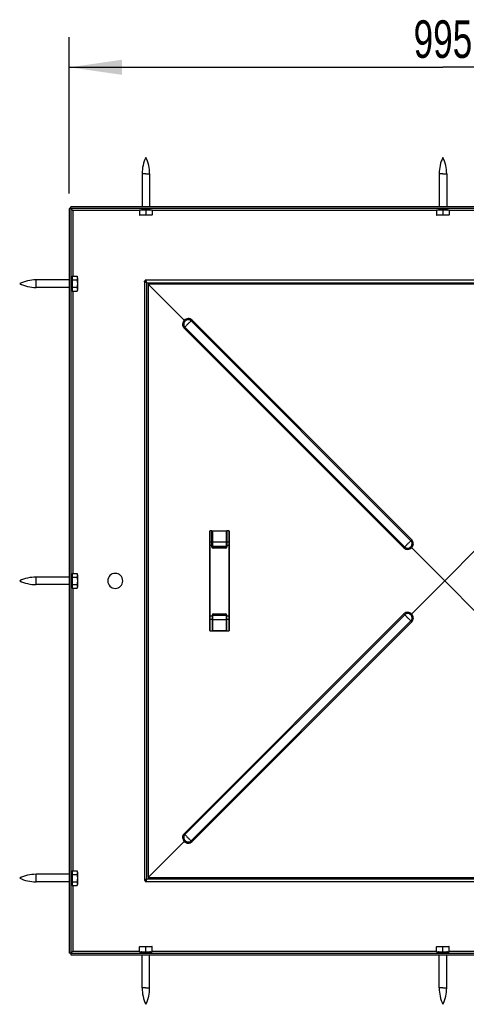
# Model space of a CAD drawing. Header units: millimetres. Extents: x 0 to 4200, y 0 to 5940.
# Tile 8 of 11: x 804 to 1399, y 2832 to 4142. Entities that reach past the tile are written whole.
import ezdxf

# ---------------------------------------------------------------- set-up
doc = ezdxf.new("R2010")
doc.units = ezdxf.units.MM
doc.header["$LTSCALE"] = 387.2
doc.layers.get('0').update_dxf_attribs({"linetype": 'CONTINUOUS'})
doc.layers.add('_2D-BEM', color=7, linetype='CONTINUOUS')
doc.styles.get("Standard").update_dxf_attribs({"font": 'txt', "width": 0.7})
doc.dimstyles.new('DIMSTYLE_1', dxfattribs={"dimtxt": 50, "dimasz": 70, "dimexe": 2, "dimexo": 1, "dimtad": 1, "dimdec": 1, "dimtxsty": 'STANDARD', "dimblk": '_FILLED', "dimblk1": '_FILLED', "dimblk2": '_FILLED', "dimcen": 0.09, "dimadec": 1, "dimazin": 2, "dimtp": 0.8, "dimtm": 0.8, "dimtfac": 1, "dimtdec": 1, "dimtofl": 0, "dimtmove": 0, "dimatfit": 3, "dimldrblk": '_FILLED', "dimfxl": 1, "dimtolj": 1, "dimarcsym": 0})

# ---------------------------------------------------------------- blocks, each defined once
blk = doc.blocks.new('_FILLED')
at = {"color": 0, "linetype": 'BYBLOCK'}
blk.add_solid([(0, 0), (-1, 0.143), (-1, -0.143)], dxfattribs=at)
blk = doc.blocks.new('*D1')
at = {"layer": '_2D-BEM', "color": 2, "linetype": 'CONTINUOUS'}
for p, q in [((870.5, 3910.6), (870.5, 4118.5)), ((1865.5, 3910.6), (1865.5, 4118.5)), ((870.5, 4078.5), (1368, 4078.5)), ((1865.5, 4078.5), (1368, 4078.5))]:
    blk.add_line(p, q, dxfattribs=at)
at = {"layer": '_2D-BEM', "color": 2, "linetype": 'CONTINUOUS', "xscale": 70, "yscale": 70, "zscale": 70, "rotation": 180}
blk.add_blockref('_FILLED', (870.5, 4078.5), dxfattribs=at)
at = {"layer": '_2D-BEM', "color": 2, "linetype": 'CONTINUOUS', "xscale": 70, "yscale": 70, "zscale": 70}
blk.add_blockref('_FILLED', (1865.5, 4078.5), dxfattribs=at)
at = {"layer": '_2D-BEM', "color": 2, "linetype": 'CONTINUOUS', "insert": (1368, 4141), "char_height": 50, "width": 171.429, "attachment_point": 2, "line_spacing_factor": 0.9}
blk.add_mtext('995', dxfattribs=at)

msp = doc.modelspace()

# ---------------------------------------------------------------- linework, layer by layer
at = {"color": 7, "linetype": 'CONTINUOUS'}
for p, q in [((967.48, 3936.81), (967.48, 3892.6)), ((977.48, 3936.81), (977.48, 3892.6)), ((1362.98, 3936.81), (1362.98, 3892.6)), ((1372.98, 3936.81), (1372.98, 3892.6)), ((1863.48, 3892.6), (872.48, 3892.6)), ((872.48, 3890.6), (872.48, 3892.6)), ((870.48, 3890.6), (870.48, 2899.6)), ((872.48, 3890.6), (870.48, 3890.6)), ((872.48, 3890.6), (872.48, 2899.6)), ((872.54, 3890.54), (872.48, 3890.6)), ((1863.48, 3890.6), (872.48, 3890.6)), ((872.48, 3890.6), (872.54, 3890.54)), ((872.6, 3890.49), (872.54, 3890.54)), ((872.54, 3890.54), (872.6, 3890.48)), ((872.85, 3890.23), (872.6, 3890.49)), ((872.6, 3890.48), (872.85, 3890.23)), ((872.93, 3890.15), (872.85, 3890.23)), ((872.85, 3890.23), (872.93, 3890.16)), ((872.93, 3890.16), (873.19, 3889.9)), ((873.19, 3889.9), (872.93, 3890.15)), ((873.5, 3889.59), (873.19, 3889.9)), ((873.19, 3889.9), (873.5, 3889.59)), ((873.88, 3889.2), (873.5, 3889.59)), ((875.11, 3887.97), (873.88, 3889.2)), ((873.88, 3889.2), (875.11, 3887.97)), ((963.98, 3888.6), (963.98, 3882.11)), ((972.48, 3888.6), (963.98, 3888.6)), ((963.98, 3882.11), (963.98, 3881.76)), ((963.98, 3881.76), (964.58, 3881.6)), ((972.48, 3881.6), (964.58, 3881.6)), ((967.48, 3890.6), (967.48, 3889.6)), ((980.98, 3888.6), (972.48, 3888.6)), ((972.48, 3888.6), (972.48, 3882.11)), ((980.39, 3881.6), (972.48, 3881.6)), ((977.48, 3890.6), (977.48, 3889.6)), ((980.98, 3881.76), (980.39, 3881.6)), ((980.98, 3888.6), (980.98, 3882.11)), ((980.98, 3881.76), (980.98, 3882.11)), ((1359.48, 3888.6), (1359.48, 3882.11)), ((1367.98, 3888.6), (1359.48, 3888.6)), ((1359.48, 3882.11), (1359.48, 3881.76)), ((1359.48, 3881.76), (1360.08, 3881.6)), ((1367.98, 3881.6), (1360.08, 3881.6)), ((1362.98, 3890.6), (1362.98, 3889.6)), ((1376.48, 3888.6), (1367.98, 3888.6)), ((1367.98, 3888.6), (1367.98, 3882.11)), ((1375.89, 3881.6), (1367.98, 3881.6)), ((1372.98, 3890.6), (1372.98, 3889.6)), ((1376.48, 3881.76), (1375.89, 3881.6)), ((1376.48, 3888.6), (1376.48, 3882.11)), ((1376.48, 3881.76), (1376.48, 3882.11)), ((874.48, 3800.42), (880.97, 3800.42)), ((874.48, 3800.42), (874.48, 3796.6)), ((881.48, 3798.51), (880.97, 3800.42)), ((870.48, 3795.6), (826.28, 3795.6)), ((873.48, 3795.6), (872.48, 3795.6)), ((874.48, 3796.6), (874.48, 3795.51)), ((874.48, 3795.51), (874.48, 3785.7)), ((874.48, 3795.51), (880.97, 3795.51)), ((881.48, 3798.51), (881.48, 3782.7)), ((970.48, 3793.85), (970.48, 2996.35)), ((971.73, 3793.85), (970.48, 3793.85)), ((1769.23, 3795.1), (971.73, 3795.1)), ((971.73, 3793.85), (971.73, 3795.1)), ((1023.64, 3741.86), (975.45, 3790.04)), ((1765.52, 3790.04), (975.45, 3790.04)), ((975.45, 3790.04), (975.45, 3000.17)), ((870.48, 3785.6), (826.28, 3785.6)), ((873.48, 3785.6), (872.48, 3785.6)), ((874.48, 3785.7), (874.48, 3784.6)), ((874.48, 3785.7), (880.97, 3785.7)), ((874.48, 3784.6), (874.48, 3780.79)), ((874.48, 3780.79), (880.97, 3780.79)), ((881.48, 3782.7), (880.97, 3780.79)), ((1024.78, 3740.72), (1023.64, 3741.86)), ((1057.48, 3446.11), (1057.48, 3461.1)), ((1060.24, 3461.6), (1057.98, 3461.6)), ((1060.24, 3461.6), (1060.48, 3461.6)), ((1060.48, 3461.6), (1080.48, 3461.6)), ((1060.98, 3446.11), (1060.98, 3461.03)), ((1061.23, 3446.75), (1061.23, 3460.6)), ((1079.23, 3461.1), (1061.73, 3461.1)), ((1079.73, 3460.6), (1079.73, 3446.75)), ((1079.98, 3461.03), (1079.98, 3446.11)), ((1080.73, 3461.6), (1080.48, 3461.6)), ((1082.98, 3461.6), (1080.73, 3461.6)), ((1083.48, 3461.1), (1083.48, 3446.11)), ((1057.48, 3442.19), (1057.48, 3446.11)), ((1060.98, 3442.19), (1060.98, 3446.11)), ((1061.23, 3441.1), (1061.23, 3446.75)), ((1079.73, 3446.75), (1079.73, 3441.1)), ((1079.98, 3446.11), (1079.98, 3442.19)), ((1083.48, 3446.11), (1083.48, 3442.19)), ((1057.48, 3348.01), (1057.48, 3442.19)), ((1060.98, 3440.1), (1060.98, 3442.19)), ((1060.98, 3440.6), (1061.23, 3440.6)), ((1061.23, 3440.1), (1061.23, 3441.1)), ((1079.23, 3439.6), (1061.73, 3439.6)), ((1078.98, 3439.1), (1061.98, 3439.1)), ((1079.73, 3441.1), (1079.73, 3440.1)), ((1079.73, 3440.6), (1079.98, 3440.6)), ((1079.98, 3442.19), (1079.98, 3440.1)), ((1083.48, 3442.19), (1083.48, 3348.01)), ((1325.1, 3440.47), (1326.3, 3439.28)), ((1370.48, 3395.1), (1326.3, 3439.28)), ((1414.67, 3439.28), (1370.48, 3395.1)), ((870.48, 3400.1), (826.28, 3400.1)), ((873.48, 3400.1), (872.48, 3400.1)), ((874.48, 3404.92), (880.97, 3404.92)), ((874.48, 3404.92), (874.48, 3401.1)), ((874.48, 3401.1), (874.48, 3400.01)), ((874.48, 3400.01), (874.48, 3390.2)), ((874.48, 3400.01), (880.97, 3400.01)), ((881.48, 3403.01), (880.97, 3404.92)), ((881.48, 3403.01), (881.48, 3387.2)), ((1370.48, 3395.1), (1326.3, 3350.93)), ((1414.67, 3350.93), (1370.48, 3395.1)), ((870.48, 3390.1), (826.28, 3390.1)), ((873.48, 3390.1), (872.48, 3390.1)), ((874.48, 3390.2), (874.48, 3389.1)), ((874.48, 3390.2), (880.97, 3390.2)), ((874.48, 3389.1), (874.48, 3385.29)), ((874.48, 3385.29), (880.97, 3385.29)), ((881.48, 3387.2), (880.97, 3385.29)), ((1057.48, 3344.1), (1057.48, 3348.01)), ((1057.48, 3329.1), (1057.48, 3344.1)), ((1060.98, 3350.1), (1060.98, 3348.01)), ((1060.98, 3349.6), (1061.23, 3349.6)), ((1060.98, 3343.66), (1060.98, 3348.01)), ((1060.98, 3328.67), (1060.98, 3343.66)), ((1061.23, 3349.1), (1061.23, 3350.1)), ((1061.23, 3343.45), (1061.23, 3349.1)), ((1061.23, 3329.6), (1061.23, 3343.45)), ((1061.73, 3350.6), (1079.23, 3350.6)), ((1061.98, 3351.1), (1078.98, 3351.1)), ((1079.73, 3350.1), (1079.73, 3349.1)), ((1079.73, 3349.6), (1079.98, 3349.6)), ((1079.73, 3349.1), (1079.73, 3343.45)), ((1079.73, 3343.45), (1079.73, 3329.6)), ((1079.98, 3348.01), (1079.98, 3350.1)), ((1079.98, 3348.01), (1079.98, 3343.66)), ((1079.98, 3328.67), (1079.98, 3343.66)), ((1083.48, 3348.01), (1083.48, 3344.1)), ((1083.48, 3344.1), (1083.48, 3329.1)), ((1325.1, 3349.73), (1326.3, 3350.93)), ((1057.98, 3328.6), (1060, 3328.6)), ((1060, 3328.6), (1060.98, 3328.6)), ((1060.98, 3328.67), (1060.98, 3328.62)), ((1060.98, 3328.6), (1079.98, 3328.6)), ((1061.73, 3329.1), (1079.23, 3329.1)), ((1079.98, 3328.67), (1079.98, 3328.62)), ((1079.98, 3328.6), (1080.97, 3328.6)), ((1080.97, 3328.6), (1082.98, 3328.6)), ((1023.64, 3048.35), (975.45, 3000.17)), ((1024.78, 3049.48), (1023.64, 3048.35)), ((870.48, 3004.6), (826.28, 3004.6)), ((873.48, 3004.6), (872.48, 3004.6)), ((874.48, 3009.42), (880.97, 3009.42)), ((874.48, 3009.42), (874.48, 3005.6)), ((874.48, 3005.6), (874.48, 3004.51)), ((874.48, 3004.51), (874.48, 2994.7)), ((874.48, 3004.51), (880.97, 3004.51)), ((881.48, 3007.51), (880.97, 3009.42)), ((881.48, 3007.51), (881.48, 2991.7)), ((870.48, 2994.6), (826.28, 2994.6)), ((873.48, 2994.6), (872.48, 2994.6)), ((874.48, 2994.7), (874.48, 2993.6)), ((874.48, 2994.7), (880.97, 2994.7)), ((874.48, 2993.6), (874.48, 2989.79)), ((874.48, 2989.79), (880.97, 2989.79)), ((881.48, 2991.7), (880.97, 2989.79)), ((971.73, 2996.35), (970.48, 2996.35)), ((971.73, 2996.35), (971.73, 2995.1)), ((971.73, 2995.1), (1769.23, 2995.1)), ((975.45, 3000.17), (1765.52, 3000.17)), ((872.48, 2899.6), (870.48, 2899.6)), ((872.48, 2899.6), (872.54, 2899.66)), ((872.54, 2899.66), (872.48, 2899.6)), ((872.48, 2899.6), (1863.48, 2899.6)), ((872.48, 2899.6), (872.48, 2897.6)), ((872.48, 2897.6), (1863.48, 2897.6)), ((872.54, 2899.66), (872.6, 2899.72)), ((872.6, 2899.72), (872.54, 2899.66)), ((872.6, 2899.72), (872.85, 2899.97)), ((872.85, 2899.97), (872.6, 2899.72)), ((872.85, 2899.97), (872.93, 2900.05)), ((872.93, 2900.05), (872.85, 2899.97)), ((872.93, 2900.05), (873.19, 2900.31)), ((873.19, 2900.31), (872.93, 2900.05)), ((873.19, 2900.31), (873.5, 2900.62)), ((873.5, 2900.62), (873.19, 2900.31)), ((873.5, 2900.62), (873.88, 2901)), ((873.88, 2901), (875.11, 2902.23)), ((875.11, 2902.23), (873.88, 2901)), ((963.98, 2908.44), (964.58, 2908.6)), ((963.98, 2908.44), (963.98, 2908.09)), ((963.98, 2901.6), (963.98, 2908.09)), ((963.98, 2901.6), (972.48, 2901.6)), ((964.58, 2908.6), (972.48, 2908.6)), ((967.48, 2899.6), (967.48, 2900.6)), ((967.48, 2853.4), (967.48, 2897.6)), ((972.48, 2908.6), (980.39, 2908.6)), ((972.48, 2901.6), (972.48, 2908.09)), ((972.48, 2901.6), (980.98, 2901.6)), ((977.48, 2899.6), (977.48, 2900.6)), ((977.48, 2853.4), (977.48, 2897.6)), ((980.98, 2908.44), (980.39, 2908.6)), ((980.98, 2908.09), (980.98, 2908.44)), ((980.98, 2901.6), (980.98, 2908.09)), ((1359.48, 2908.44), (1360.08, 2908.6)), ((1359.48, 2908.44), (1359.48, 2908.09)), ((1359.48, 2901.6), (1359.48, 2908.09)), ((1359.48, 2901.6), (1367.98, 2901.6)), ((1360.08, 2908.6), (1367.98, 2908.6)), ((1362.98, 2899.6), (1362.98, 2900.6)), ((1362.98, 2853.4), (1362.98, 2897.6)), ((1367.98, 2908.6), (1375.89, 2908.6)), ((1367.98, 2901.6), (1367.98, 2908.09)), ((1367.98, 2901.6), (1376.48, 2901.6)), ((1372.98, 2899.6), (1372.98, 2900.6)), ((1372.98, 2853.4), (1372.98, 2897.6)), ((1376.48, 2908.44), (1375.89, 2908.6)), ((1376.48, 2908.09), (1376.48, 2908.44)), ((1376.48, 2901.6), (1376.48, 2908.09))]:
    msp.add_line(p, q, dxfattribs=at)
at = {"color": 9, "linetype": 'CONTINUOUS'}
for p, q in [((972.48, 3936.81), (967.48, 3936.81)), ((972.48, 3936.81), (977.48, 3936.81)), ((1367.98, 3936.81), (1362.98, 3936.81)), ((1367.98, 3936.81), (1372.98, 3936.81)), ((875.11, 3887.97), (875.11, 3800.42)), ((963.98, 3887.97), (875.11, 3887.97)), ((967.48, 3889.6), (972.48, 3889.6)), ((972.48, 3889.6), (977.48, 3889.6)), ((1359.48, 3887.97), (980.98, 3887.97)), ((1362.98, 3889.6), (1367.98, 3889.6)), ((1367.98, 3889.6), (1372.98, 3889.6)), ((1754.98, 3887.97), (1376.48, 3887.97)), ((826.28, 3785.6), (826.28, 3795.6)), ((873.48, 3785.6), (873.48, 3795.6)), ((973.72, 2998.33), (973.72, 3791.87)), ((973.72, 3791.87), (1767.25, 3791.87)), ((875.11, 3780.79), (875.11, 3404.92)), ((1325.43, 3448.45), (1032.76, 3741.04)), ((1326.58, 3449.54), (1033.91, 3742.12)), ((1023.37, 3731.57), (1316.04, 3438.99)), ((1024.45, 3732.72), (1317.13, 3440.14)), ((1057.98, 3461.54), (1057.98, 3461.6)), ((1057.98, 3446.54), (1057.98, 3461.54)), ((1060.48, 3461.54), (1057.98, 3461.54)), ((1060.48, 3446.54), (1060.48, 3461.54)), ((1061.73, 3461.04), (1061.73, 3461.1)), ((1061.73, 3447.19), (1061.73, 3461.04)), ((1079.23, 3461.04), (1061.73, 3461.04)), ((1079.23, 3461.04), (1079.23, 3461.1)), ((1079.23, 3461.04), (1079.23, 3447.19)), ((1080.48, 3461.54), (1080.48, 3446.54)), ((1082.98, 3461.54), (1080.48, 3461.54)), ((1082.98, 3461.54), (1082.98, 3461.6)), ((1082.98, 3461.54), (1082.98, 3446.54)), ((1060.48, 3446.54), (1057.98, 3446.54)), ((1057.98, 3442.19), (1057.98, 3446.54)), ((1060.48, 3442.19), (1060.48, 3446.54)), ((1061.73, 3441.1), (1061.73, 3447.19)), ((1061.73, 3447.19), (1079.23, 3447.19)), ((1079.23, 3447.19), (1079.23, 3441.1)), ((1082.98, 3446.54), (1080.48, 3446.54)), ((1080.48, 3446.54), (1080.48, 3442.19)), ((1082.98, 3446.54), (1082.98, 3442.19)), ((1057.48, 3442.19), (1057.98, 3442.19)), ((1060.48, 3442.19), (1057.98, 3442.19)), ((1057.98, 3348.01), (1057.98, 3442.19)), ((1060.48, 3440.1), (1060.48, 3442.19)), ((1060.48, 3442.19), (1060.98, 3442.19)), ((1060.48, 3440.1), (1060.98, 3440.1)), ((1061.23, 3441.1), (1061.73, 3441.1)), ((1061.73, 3440.1), (1061.23, 3440.1)), ((1061.73, 3440.1), (1061.73, 3441.1)), ((1061.73, 3441.1), (1079.23, 3441.1)), ((1061.73, 3440.1), (1061.73, 3439.6)), ((1079.23, 3440.1), (1061.73, 3440.1)), ((1061.98, 3438.6), (1061.98, 3439.1)), ((1078.98, 3438.6), (1061.98, 3438.6)), ((1078.98, 3438.6), (1078.98, 3439.1)), ((1079.73, 3441.1), (1079.23, 3441.1)), ((1079.23, 3441.1), (1079.23, 3440.1)), ((1079.23, 3439.6), (1079.23, 3440.1)), ((1079.73, 3440.1), (1079.23, 3440.1)), ((1080.48, 3442.19), (1079.98, 3442.19)), ((1080.48, 3440.1), (1079.98, 3440.1)), ((1082.98, 3442.19), (1080.48, 3442.19)), ((1080.48, 3442.19), (1080.48, 3440.1)), ((1082.98, 3442.19), (1082.98, 3348.01)), ((1083.48, 3442.19), (1082.98, 3442.19)), ((826.28, 3390.1), (826.28, 3400.1)), ((873.48, 3390.1), (873.48, 3400.1)), ((875.11, 3385.29), (875.11, 3009.42)), ((1316.04, 3351.22), (1023.37, 3058.63)), ((1317.13, 3350.07), (1024.45, 3057.48)), ((1032.76, 3049.17), (1325.43, 3341.76)), ((1057.48, 3348.01), (1057.98, 3348.01)), ((1060.98, 3348.01), (1057.98, 3348.01)), ((1057.98, 3343.66), (1057.98, 3348.01)), ((1060.98, 3343.66), (1057.98, 3343.66)), ((1057.98, 3328.67), (1057.98, 3343.66)), ((1061.23, 3350.1), (1061.73, 3350.1)), ((1061.23, 3349.1), (1061.73, 3349.1)), ((1061.73, 3350.6), (1061.73, 3350.1)), ((1061.73, 3349.1), (1061.73, 3350.1)), ((1061.73, 3350.1), (1079.23, 3350.1)), ((1061.73, 3343.02), (1061.73, 3349.1)), ((1079.23, 3349.1), (1061.73, 3349.1)), ((1079.23, 3343.02), (1061.73, 3343.02)), ((1061.73, 3329.17), (1061.73, 3343.02)), ((1079.23, 3350.1), (1079.23, 3350.6)), ((1079.23, 3350.1), (1079.73, 3350.1)), ((1079.23, 3350.1), (1079.23, 3349.1)), ((1079.73, 3349.1), (1079.23, 3349.1)), ((1079.23, 3349.1), (1079.23, 3343.02)), ((1079.23, 3343.02), (1079.23, 3329.17)), ((1082.98, 3348.01), (1079.98, 3348.01)), ((1082.98, 3343.66), (1079.98, 3343.66)), ((1082.98, 3348.01), (1082.98, 3343.66)), ((1083.48, 3348.01), (1082.98, 3348.01)), ((1082.98, 3343.66), (1082.98, 3328.67)), ((1033.91, 3048.08), (1326.58, 3340.67)), ((1057.98, 3328.67), (1057.98, 3328.6)), ((1057.98, 3328.67), (1060.98, 3328.67)), ((1061.73, 3329.17), (1061.73, 3329.1)), ((1061.73, 3329.17), (1079.23, 3329.17)), ((1079.23, 3329.17), (1079.23, 3329.1)), ((1079.98, 3328.67), (1082.98, 3328.67)), ((1082.98, 3328.67), (1082.98, 3328.6)), ((826.28, 2994.6), (826.28, 3004.6)), ((873.48, 2994.6), (873.48, 3004.6)), ((875.11, 2989.79), (875.11, 2902.23)), ((1767.25, 2998.33), (973.72, 2998.33)), ((875.11, 2902.23), (963.98, 2902.23)), ((972.48, 2900.6), (967.48, 2900.6)), ((977.48, 2900.6), (972.48, 2900.6)), ((980.98, 2902.23), (1359.48, 2902.23)), ((1367.98, 2900.6), (1362.98, 2900.6)), ((1372.98, 2900.6), (1367.98, 2900.6)), ((1376.48, 2902.23), (1754.98, 2902.23)), ((972.48, 2853.4), (967.48, 2853.4)), ((972.48, 2853.4), (977.48, 2853.4)), ((1367.98, 2853.4), (1362.98, 2853.4)), ((1367.98, 2853.4), (1372.98, 2853.4))]:
    msp.add_line(p, q, dxfattribs=at)
at = {"color": 7, "linetype": 'CONTINUOUS'}
for points in [[(872.54, 3890.54), (872.52, 3890.57), (872.49, 3890.59), (872.48, 3890.6)], [(872.48, 3890.6), (872.49, 3890.6), (872.51, 3890.57), (872.54, 3890.54)], [(872.85, 3890.23), (872.8, 3890.29), (872.7, 3890.39), (872.62, 3890.47), (872.6, 3890.48)], [(872.6, 3890.48), (872.67, 3890.41), (872.76, 3890.33), (872.85, 3890.23)], [(875.11, 3887.97), (874.8, 3888.29), (874.49, 3888.6), (874.19, 3888.9), (873.92, 3889.17), (873.88, 3889.2)], [(873.88, 3889.2), (873.98, 3889.11), (874.24, 3888.84), (874.52, 3888.56), (874.81, 3888.27), (875.11, 3887.97)], [(1024.78, 3740.72), (1024.73, 3740.77), (1024.68, 3740.82), (1024.61, 3740.89), (1024.53, 3740.97), (1024.44, 3741.06), (1024.35, 3741.15), (1024.24, 3741.26), (1024.13, 3741.37), (1024.01, 3741.49), (1023.89, 3741.61), (1023.77, 3741.73), (1023.64, 3741.86)], [(1325.1, 3440.47), (1325.16, 3440.42), (1325.22, 3440.35), (1325.3, 3440.28), (1325.38, 3440.19), (1325.48, 3440.1), (1325.58, 3440), (1325.69, 3439.89), (1325.8, 3439.77), (1325.92, 3439.65), (1326.05, 3439.53), (1326.17, 3439.4), (1326.3, 3439.28)], [(1325.1, 3349.73), (1325.16, 3349.79), (1325.22, 3349.85), (1325.3, 3349.93), (1325.38, 3350.01), (1325.48, 3350.11), (1325.58, 3350.21), (1325.69, 3350.32), (1325.8, 3350.43), (1325.92, 3350.55), (1326.05, 3350.68), (1326.17, 3350.8), (1326.3, 3350.93)], [(1024.78, 3049.48), (1024.73, 3049.44), (1024.68, 3049.38), (1024.61, 3049.32), (1024.53, 3049.24), (1024.44, 3049.15), (1024.35, 3049.05), (1024.24, 3048.95), (1024.13, 3048.84), (1024.01, 3048.72), (1023.89, 3048.6), (1023.77, 3048.47), (1023.64, 3048.35)], [(872.48, 2899.6), (872.49, 2899.61), (872.52, 2899.64), (872.54, 2899.66)], [(872.54, 2899.66), (872.51, 2899.63), (872.49, 2899.61), (872.48, 2899.6)], [(872.6, 2899.72), (872.62, 2899.74), (872.7, 2899.82), (872.8, 2899.92), (872.85, 2899.97)], [(872.85, 2899.97), (872.76, 2899.88), (872.67, 2899.79), (872.6, 2899.72)], [(873.88, 2901), (873.92, 2901.03), (874.19, 2901.31), (874.49, 2901.6), (874.8, 2901.91), (875.11, 2902.23)], [(875.11, 2902.23), (874.81, 2901.93), (874.52, 2901.64), (874.24, 2901.36), (873.98, 2901.1), (873.88, 2901)]]:
    msp.add_lwpolyline(points, dxfattribs=at)
for centre, radius, start, end in [((1017.48, 3936.81), 50, 154.15807, 180), ((927.48, 3936.81), 50, 0, 25.84193), ((1412.98, 3936.81), 50, 154.15807, 180), ((1322.98, 3936.81), 50, 0, 25.84193), ((966.48, 3889.6), 1, 270, 360), ((978.48, 3889.6), 1, 180, 270), ((1361.98, 3889.6), 1, 270, 360), ((1373.98, 3889.6), 1, 180, 270), ((826.28, 3745.6), 50, 90, 115.84193), ((826.28, 3835.6), 50, 244.15807, 270), ((873.48, 3796.6), 1, 270, 360), ((894.25, 3761.02), 84.14, 22.48575, 22.94307), ((1004.57, 3871.33), 84.14, 247.05693, 247.51425), ((873.48, 3784.6), 1, 0, 90), ((1057.98, 3461.1), 0.5, 90, 180), ((1060.14, 3460.84), 0.779, 63.67794, 65.63204), ((1061.73, 3460.6), 0.5, 90, 180), ((1079.23, 3460.6), 0.5, 0, 90), ((1080.83, 3460.84), 0.779, 114.36796, 116.32206), ((1082.98, 3461.1), 0.5, 0, 90), ((1061.98, 3440.1), 1, 180, 270), ((1061.73, 3440.1), 0.5, 180, 270), ((1078.98, 3440.1), 1, 270, 360), ((1079.23, 3440.1), 0.5, 270, 360), ((826.28, 3350.1), 50, 90, 115.84193), ((826.28, 3440.1), 50, 244.15807, 270), ((873.48, 3401.1), 1, 270, 360), ((931.73, 3395.1), 10, 0, 180), ((931.73, 3395.1), 10, 180, 360), ((873.48, 3389.1), 1, 0, 90), ((1061.98, 3350.1), 1, 90, 180), ((1061.73, 3350.1), 0.5, 90, 180), ((1078.98, 3350.1), 1, 0, 90), ((1079.23, 3350.1), 0.5, 0, 90), ((1057.98, 3329.1), 0.5, 180, 270), ((1061.73, 3329.6), 0.5, 180, 270), ((1079.23, 3329.6), 0.5, 270, 360), ((1082.98, 3329.1), 0.5, 270, 360), ((826.28, 2954.6), 50, 90, 115.84193), ((873.48, 3005.6), 1, 270, 360), ((826.28, 3044.6), 50, 244.15807, 270), ((873.48, 2993.6), 1, 0, 90), ((894.25, 3029.18), 84.14, 337.05693, 337.51425), ((1004.57, 2918.87), 84.14, 112.48575, 112.94307), ((966.48, 2900.6), 1, 0, 90), ((978.48, 2900.6), 1, 90, 180), ((1361.98, 2900.6), 1, 0, 90), ((1373.98, 2900.6), 1, 90, 180), ((1017.48, 2853.4), 50, 180, 205.84193), ((927.48, 2853.4), 50, 334.15807, 360), ((1412.98, 2853.4), 50, 180, 205.84193), ((1322.98, 2853.4), 50, 334.15807, 360)]:
    msp.add_arc(centre, radius, start, end, dxfattribs=at)
at = {"color": 9, "linetype": 'CONTINUOUS'}
for centre, start, end in [((1061.98, 3440.1), 180, 270), ((1078.98, 3440.1), 270, 360)]:
    msp.add_arc(centre, 1.5, start, end, dxfattribs=at)
at = {"color": 7, "linetype": 'CONTINUOUS'}
for centre, start_param, end_param in [((1060.48, 3461.03), -1.5707963, 0), ((1080.48, 3461.03), 0, 1.5707963)]:
    msp.add_ellipse(centre, major_axis=(0, 0.575), ratio=0.8691638, start_param=start_param, end_param=end_param, dxfattribs=at)
for points in [[(873.5, 3889.59), (873.63, 3889.46), (873.76, 3889.33), (873.88, 3889.2)], [(972.48, 3882.11), (971.08, 3881.9), (968.23, 3881.63), (965.39, 3881.9), (963.98, 3882.11)], [(980.98, 3882.11), (979.58, 3881.9), (976.73, 3881.63), (973.89, 3881.9), (972.48, 3882.11)], [(1367.98, 3882.11), (1366.58, 3881.9), (1363.73, 3881.63), (1360.89, 3881.9), (1359.48, 3882.11)], [(1376.48, 3882.11), (1375.08, 3881.9), (1372.23, 3881.63), (1369.39, 3881.9), (1367.98, 3882.11)], [(880.97, 3800.42), (881.19, 3799.62), (881.46, 3797.96), (881.19, 3796.31), (880.97, 3795.51)], [(880.97, 3795.51), (881.19, 3793.88), (881.46, 3790.6), (881.19, 3787.32), (880.97, 3785.7)], [(880.97, 3785.7), (881.19, 3784.9), (881.46, 3783.24), (881.19, 3781.59), (880.97, 3780.79)], [(880.97, 3404.92), (881.19, 3404.12), (881.46, 3402.46), (881.19, 3400.81), (880.97, 3400.01)], [(880.97, 3400.01), (881.19, 3398.38), (881.46, 3395.1), (881.19, 3391.82), (880.97, 3390.2)], [(880.97, 3390.2), (881.19, 3389.4), (881.46, 3387.74), (881.19, 3386.09), (880.97, 3385.29)], [(880.97, 3009.42), (881.19, 3008.62), (881.46, 3006.96), (881.19, 3005.31), (880.97, 3004.51)], [(880.97, 3004.51), (881.19, 3002.88), (881.46, 2999.6), (881.19, 2996.32), (880.97, 2994.7)], [(880.97, 2994.7), (881.19, 2993.9), (881.46, 2992.24), (881.19, 2990.59), (880.97, 2989.79)], [(873.88, 2901), (873.76, 2900.87), (873.63, 2900.75), (873.5, 2900.62)], [(963.98, 2908.09), (965.39, 2908.31), (968.23, 2908.58), (971.08, 2908.31), (972.48, 2908.09)], [(972.48, 2908.09), (973.89, 2908.31), (976.73, 2908.58), (979.58, 2908.31), (980.98, 2908.09)], [(1359.48, 2908.09), (1360.89, 2908.31), (1363.73, 2908.58), (1366.58, 2908.31), (1367.98, 2908.09)], [(1367.98, 2908.09), (1369.39, 2908.31), (1372.23, 2908.58), (1375.08, 2908.31), (1376.48, 2908.09)]]:
    msp.add_open_spline(points, degree=3, dxfattribs=at)
for points, knots in [([(973.72, 3791.87), (973.3, 3792.03), (972.53, 3792.34), (971.63, 3792.74), (971.05, 3793.09), (970.68, 3793.37), (970.48, 3793.67), (970.48, 3793.85)], [0, 0, 0, 0, 0.3411677, 0.6381176, 0.759013, 0.8583694, 1, 1, 1, 1]), ([(973.72, 3791.87), (973.55, 3792.29), (973.25, 3793.06), (972.85, 3793.96), (972.5, 3794.54), (972.21, 3794.91), (971.92, 3795.1), (971.73, 3795.1)], [0, 0, 0, 0, 0.3411677, 0.6381176, 0.759013, 0.8583694, 1, 1, 1, 1]), ([(973.72, 3791.87), (973.55, 3792.13), (973.24, 3792.61), (972.7, 3793.37), (972.12, 3793.85), (971.73, 3793.85)], [0, 0, 0, 0, 0.3160851, 0.5993013, 1, 1, 1, 1]), ([(973.72, 3791.87), (973.46, 3792.03), (972.97, 3792.35), (972.22, 3792.89), (971.73, 3793.47), (971.73, 3793.85)], [0, 0, 0, 0, 0.3160851, 0.5993013, 1, 1, 1, 1]), ([(1060.24, 3461.6), (1060.29, 3461.6), (1060.37, 3461.59), (1060.44, 3461.56), (1060.46, 3461.55)], [0, 0, 0, 0, 0.7330948, 1, 1, 1, 1]), ([(1080.51, 3461.55), (1080.53, 3461.56), (1080.6, 3461.59), (1080.68, 3461.6), (1080.73, 3461.6)], [0, 0, 0, 0, 0.2669052, 1, 1, 1, 1]), ([(973.72, 2998.33), (973.3, 2998.17), (972.53, 2997.87), (971.63, 2997.47), (971.05, 2997.12), (970.68, 2996.83), (970.48, 2996.54), (970.48, 2996.35)], [0, 0, 0, 0, 0.3411677, 0.6381176, 0.759013, 0.8583694, 1, 1, 1, 1]), ([(973.72, 2998.33), (973.46, 2998.17), (972.97, 2997.86), (972.22, 2997.31), (971.73, 2996.74), (971.73, 2996.35)], [0, 0, 0, 0, 0.3160851, 0.5993013, 1, 1, 1, 1]), ([(973.72, 2998.33), (973.55, 2998.08), (973.24, 2997.59), (972.7, 2996.84), (972.12, 2996.35), (971.73, 2996.35)], [0, 0, 0, 0, 0.3160851, 0.5993013, 1, 1, 1, 1]), ([(973.72, 2998.33), (973.55, 2997.92), (973.25, 2997.15), (972.85, 2996.24), (972.5, 2995.66), (972.21, 2995.3), (971.92, 2995.1), (971.73, 2995.1)], [0, 0, 0, 0, 0.3411677, 0.6381176, 0.759013, 0.8583694, 1, 1, 1, 1])]:
    msp.add_open_spline(points, degree=3, knots=knots, dxfattribs=at)
at = {"color": 9, "linetype": 'CONTINUOUS'}
for points, knots in [([(1023.64, 3741.86), (1022.97, 3741.19), (1021.83, 3739.61), (1021.13, 3736.77), (1021.62, 3733.89), (1022.7, 3732.25), (1023.37, 3731.57)], [0, 0, 0, 0, 0.2502389, 0.500253, 0.7501841, 1, 1, 1, 1]), ([(1024.78, 3740.72), (1024.25, 3740.2), (1023.33, 3738.99), (1022.74, 3736.79), (1023.1, 3734.53), (1023.93, 3733.25), (1024.45, 3732.72)], [0, 0, 0, 0, 0.2502628, 0.5002171, 0.750165, 1, 1, 1, 1]), ([(1033.91, 3742.12), (1033.24, 3742.79), (1031.6, 3743.87), (1028.73, 3744.35), (1025.89, 3743.67), (1024.31, 3742.53), (1023.64, 3741.86)], [0, 0, 0, 0, 0.2498164, 0.4997478, 0.7497616, 1, 1, 1, 1]), ([(1032.76, 3741.04), (1032.53, 3740.84), (1031.96, 3740.33), (1030.53, 3738.99), (1028.49, 3736.99), (1026.49, 3734.96), (1025.16, 3733.53), (1024.65, 3732.96), (1024.45, 3732.72)], [0, 0, 0, 0, 0.0778589, 0.1947847, 0.500012, 0.8052327, 0.9221507, 1, 1, 1, 1]), ([(1032.76, 3741.04), (1032.24, 3741.56), (1030.96, 3742.39), (1028.71, 3742.74), (1026.5, 3742.16), (1025.29, 3741.25), (1024.78, 3740.72)], [0, 0, 0, 0, 0.2498366, 0.4997859, 0.7497415, 1, 1, 1, 1]), ([(1033.91, 3742.12), (1033.68, 3741.9), (1033.31, 3741.53), (1032.92, 3741.16), (1032.76, 3741.04)], [0, 0, 0, 0, 0.6111796, 1, 1, 1, 1]), ([(1023.37, 3731.57), (1023.59, 3731.8), (1023.96, 3732.18), (1024.32, 3732.56), (1024.45, 3732.72)], [0, 0, 0, 0, 0.611194, 1, 1, 1, 1]), ([(1057.98, 3461.54), (1057.86, 3461.54), (1057.61, 3461.46), (1057.48, 3461.22), (1057.48, 3461.1)], [0, 0, 0, 0, 0.5246906, 1, 1, 1, 1]), ([(1061.23, 3460.6), (1061.23, 3460.72), (1061.36, 3460.96), (1061.61, 3461.04), (1061.73, 3461.04)], [0, 0, 0, 0, 0.4753156, 1, 1, 1, 1]), ([(1079.73, 3460.6), (1079.73, 3460.72), (1079.61, 3460.96), (1079.36, 3461.04), (1079.23, 3461.04)], [0, 0, 0, 0, 0.4753156, 1, 1, 1, 1]), ([(1083.48, 3461.1), (1083.48, 3461.22), (1083.36, 3461.46), (1083.11, 3461.54), (1082.98, 3461.54)], [0, 0, 0, 0, 0.4753142, 1, 1, 1, 1]), ([(1057.48, 3446.11), (1057.48, 3446.22), (1057.61, 3446.46), (1057.86, 3446.54), (1057.98, 3446.54)], [0, 0, 0, 0, 0.475313, 1, 1, 1, 1]), ([(1060.48, 3446.54), (1060.61, 3446.54), (1060.86, 3446.46), (1060.98, 3446.22), (1060.98, 3446.11)], [0, 0, 0, 0, 0.524687, 1, 1, 1, 1]), ([(1061.23, 3446.75), (1061.23, 3446.87), (1061.36, 3447.11), (1061.61, 3447.19), (1061.73, 3447.19)], [0, 0, 0, 0, 0.4753191, 1, 1, 1, 1]), ([(1079.73, 3446.75), (1079.73, 3446.87), (1079.61, 3447.11), (1079.36, 3447.19), (1079.23, 3447.19)], [0, 0, 0, 0, 0.4753191, 1, 1, 1, 1]), ([(1080.48, 3446.54), (1080.36, 3446.54), (1080.11, 3446.46), (1079.98, 3446.22), (1079.98, 3446.11)], [0, 0, 0, 0, 0.5246871, 1, 1, 1, 1]), ([(1083.48, 3446.11), (1083.48, 3446.22), (1083.36, 3446.46), (1083.11, 3446.54), (1082.98, 3446.54)], [0, 0, 0, 0, 0.475313, 1, 1, 1, 1]), ([(1317.13, 3440.14), (1317.32, 3440.37), (1317.83, 3440.94), (1319.17, 3442.37), (1321.16, 3444.41), (1323.2, 3446.41), (1324.63, 3447.75), (1325.2, 3448.26), (1325.43, 3448.45)], [0, 0, 0, 0, 0.0778512, 0.1947729, 0.5000013, 0.805229, 0.9221498, 1, 1, 1, 1]), ([(1325.1, 3440.47), (1325.63, 3440.99), (1326.55, 3442.19), (1327.14, 3444.39), (1326.79, 3446.64), (1325.96, 3447.93), (1325.43, 3448.45)], [0, 0, 0, 0, 0.2504043, 0.5002231, 0.7500476, 1, 1, 1, 1]), ([(1326.58, 3449.54), (1326.35, 3449.31), (1325.98, 3448.94), (1325.59, 3448.58), (1325.43, 3448.45)], [0, 0, 0, 0, 0.611196, 1, 1, 1, 1]), ([(1326.3, 3439.28), (1326.98, 3439.94), (1328.12, 3441.52), (1328.81, 3444.35), (1328.33, 3447.23), (1327.25, 3448.87), (1326.58, 3449.54)], [0, 0, 0, 0, 0.2503443, 0.5002729, 0.7501009, 1, 1, 1, 1]), ([(1316.04, 3438.99), (1316.27, 3439.22), (1316.63, 3439.6), (1317, 3439.98), (1317.13, 3440.14)], [0, 0, 0, 0, 0.611194, 1, 1, 1, 1]), ([(1316.04, 3438.99), (1316.71, 3438.32), (1318.35, 3437.25), (1321.23, 3436.76), (1324.06, 3437.46), (1325.63, 3438.6), (1326.3, 3439.28)], [0, 0, 0, 0, 0.2498989, 0.4997268, 0.7496555, 1, 1, 1, 1]), ([(1317.13, 3440.14), (1317.65, 3439.61), (1318.93, 3438.78), (1321.18, 3438.43), (1323.38, 3439.02), (1324.59, 3439.94), (1325.1, 3440.47)], [0, 0, 0, 0, 0.249952, 0.4997762, 0.7495949, 1, 1, 1, 1]), ([(1057.48, 3344.1), (1057.48, 3343.99), (1057.61, 3343.74), (1057.86, 3343.66), (1057.98, 3343.66)], [0, 0, 0, 0, 0.475313, 1, 1, 1, 1]), ([(1061.23, 3343.45), (1061.23, 3343.34), (1061.36, 3343.1), (1061.61, 3343.02), (1061.73, 3343.02)], [0, 0, 0, 0, 0.4753191, 1, 1, 1, 1]), ([(1079.73, 3343.45), (1079.73, 3343.34), (1079.61, 3343.1), (1079.36, 3343.02), (1079.23, 3343.02)], [0, 0, 0, 0, 0.4753191, 1, 1, 1, 1]), ([(1083.48, 3344.1), (1083.48, 3343.99), (1083.36, 3343.74), (1083.11, 3343.66), (1082.98, 3343.66)], [0, 0, 0, 0, 0.475313, 1, 1, 1, 1]), ([(1326.3, 3350.93), (1325.63, 3351.61), (1324.06, 3352.75), (1321.23, 3353.44), (1318.35, 3352.96), (1316.71, 3351.89), (1316.04, 3351.22)], [0, 0, 0, 0, 0.2503443, 0.5002731, 0.750101, 1, 1, 1, 1]), ([(1316.04, 3351.22), (1316.27, 3350.99), (1316.63, 3350.61), (1317, 3350.23), (1317.13, 3350.07)], [0, 0, 0, 0, 0.611194, 1, 1, 1, 1]), ([(1325.1, 3349.73), (1324.59, 3350.26), (1323.38, 3351.18), (1321.18, 3351.77), (1318.93, 3351.42), (1317.65, 3350.59), (1317.13, 3350.07)], [0, 0, 0, 0, 0.2504051, 0.5002238, 0.750048, 1, 1, 1, 1]), ([(1325.43, 3341.76), (1325.2, 3341.95), (1324.63, 3342.46), (1323.2, 3343.8), (1321.16, 3345.8), (1319.17, 3347.83), (1317.83, 3349.26), (1317.32, 3349.83), (1317.13, 3350.07)], [0, 0, 0, 0, 0.0778502, 0.194771, 0.4999987, 0.8052271, 0.9221488, 1, 1, 1, 1]), ([(1325.43, 3341.76), (1325.96, 3342.28), (1326.79, 3343.56), (1327.14, 3345.81), (1326.55, 3348.01), (1325.63, 3349.22), (1325.1, 3349.73)], [0, 0, 0, 0, 0.2499524, 0.4997769, 0.7495956, 1, 1, 1, 1]), ([(1326.58, 3340.67), (1326.35, 3340.9), (1325.98, 3341.26), (1325.59, 3341.63), (1325.43, 3341.76)], [0, 0, 0, 0, 0.611196, 1, 1, 1, 1]), ([(1326.58, 3340.67), (1327.25, 3341.34), (1328.33, 3342.98), (1328.81, 3345.85), (1328.12, 3348.69), (1326.98, 3350.26), (1326.3, 3350.93)], [0, 0, 0, 0, 0.2498992, 0.4997272, 0.7496559, 1, 1, 1, 1]), ([(1057.48, 3329.1), (1057.48, 3328.99), (1057.61, 3328.75), (1057.86, 3328.67), (1057.98, 3328.67)], [0, 0, 0, 0, 0.4753142, 1, 1, 1, 1]), ([(1061.23, 3329.6), (1061.23, 3329.49), (1061.36, 3329.25), (1061.61, 3329.17), (1061.73, 3329.17)], [0, 0, 0, 0, 0.4753156, 1, 1, 1, 1]), ([(1079.73, 3329.6), (1079.73, 3329.49), (1079.61, 3329.25), (1079.36, 3329.17), (1079.23, 3329.17)], [0, 0, 0, 0, 0.4753156, 1, 1, 1, 1]), ([(1082.98, 3328.67), (1083.11, 3328.67), (1083.36, 3328.75), (1083.48, 3328.99), (1083.48, 3329.1)], [0, 0, 0, 0, 0.5246906, 1, 1, 1, 1]), ([(1023.37, 3058.63), (1022.7, 3057.96), (1021.62, 3056.32), (1021.13, 3053.44), (1021.83, 3050.59), (1022.97, 3049.02), (1023.64, 3048.35)], [0, 0, 0, 0, 0.2498164, 0.4997479, 0.7497625, 1, 1, 1, 1]), ([(1024.45, 3057.48), (1023.93, 3056.96), (1023.1, 3055.67), (1022.74, 3053.42), (1023.33, 3051.21), (1024.25, 3050), (1024.78, 3049.48)], [0, 0, 0, 0, 0.2498351, 0.499783, 0.7497375, 1, 1, 1, 1]), ([(1023.37, 3058.63), (1023.59, 3058.4), (1023.96, 3058.02), (1024.32, 3057.64), (1024.45, 3057.48)], [0, 0, 0, 0, 0.611194, 1, 1, 1, 1]), ([(1024.45, 3057.48), (1024.65, 3057.25), (1025.16, 3056.68), (1026.49, 3055.25), (1028.49, 3053.21), (1030.53, 3051.21), (1031.96, 3049.87), (1032.53, 3049.36), (1032.76, 3049.17)], [0, 0, 0, 0, 0.0778493, 0.1947673, 0.499988, 0.8052153, 0.9221411, 1, 1, 1, 1]), ([(1023.64, 3048.35), (1024.31, 3047.67), (1025.89, 3046.54), (1028.73, 3045.85), (1031.6, 3046.34), (1033.24, 3047.41), (1033.91, 3048.08)], [0, 0, 0, 0, 0.250237, 0.5002512, 0.7501831, 1, 1, 1, 1]), ([(1024.78, 3049.48), (1025.29, 3048.96), (1026.5, 3048.04), (1028.71, 3047.46), (1030.96, 3047.81), (1032.24, 3048.65), (1032.76, 3049.17)], [0, 0, 0, 0, 0.2502588, 0.5002142, 0.7501634, 1, 1, 1, 1]), ([(1033.91, 3048.08), (1033.68, 3048.31), (1033.31, 3048.68), (1032.92, 3049.04), (1032.76, 3049.17)], [0, 0, 0, 0, 0.6111796, 1, 1, 1, 1])]:
    msp.add_open_spline(points, degree=3, knots=knots, dxfattribs=at)

# ---------------------------------------------------------------- dimensions: what is measured, and where the dimension line sits
at = {"layer": '_2D-BEM', "color": 2, "linetype": 'CONTINUOUS'}
dim = msp.add_linear_dim(base=(1865.48, 4078.47), p1=(870.48, 3909.6), p2=(1865.48, 3909.6), dimstyle='DIMSTYLE_1', dxfattribs=at)
dim.commit()
dim.dimension.update_dxf_attribs({"geometry": '*D1', "text_midpoint": (1360.84, 4078.47), "dimtype": 160})

doc.saveas('drawing.dxf')
